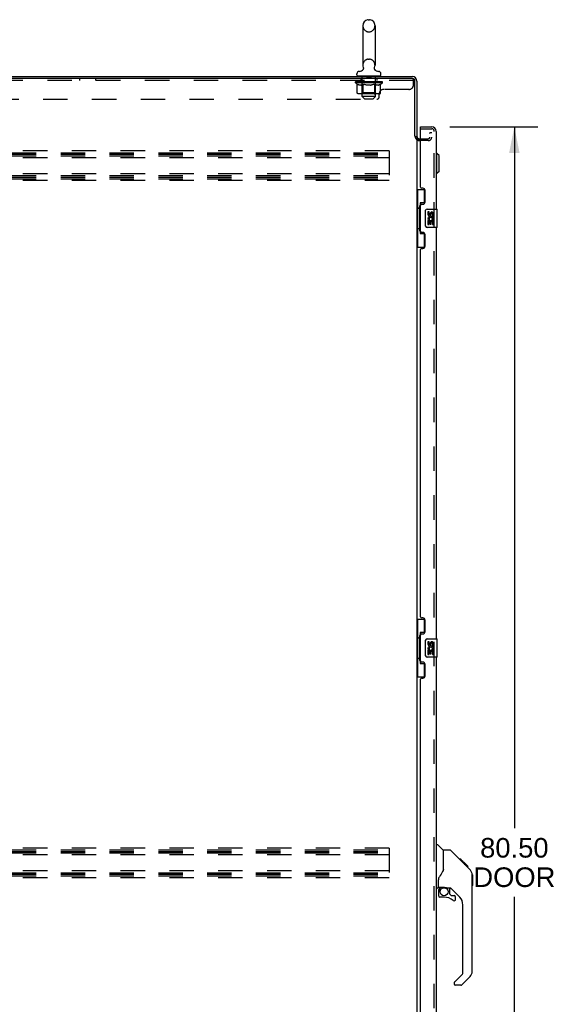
# Model space of a CAD drawing. Header units: inches. Extents: x 0 to 243, y 0 to 157.
# Tile 3 of 16: x 29 to 59, y 50 to 104. Entities that reach past the tile are written whole.
import ezdxf

# ---------------------------------------------------------------- set-up
doc = ezdxf.new("R2010")
doc.units = ezdxf.units.IN
doc.header["$LTSCALE"] = 13.357143
doc.header["$MEASUREMENT"] = 0
doc.linetypes.add('HIDDEN', pattern=[0.2, 0.1, -0.1])
doc.layers.get('0').update_dxf_attribs({"linetype": 'CONTINUOUS'})
for name, color, linetype in [('DEFAULT_2', 8, 'HIDDEN'), ('DIMENSIONS', 7, 'CONTINUOUS'), ('DOOR_ASSEMBLY', 7, 'CONTINUOUS')]:
    doc.layers.add(name, color=color, linetype=linetype)
doc.styles.get("Standard").update_dxf_attribs({"font": 'arial.ttf'})
doc.dimstyles.new('DIMSTYLE_1', dxfattribs={"dimtxt": 1.071429, "dimasz": 1.428571, "dimexe": 0.09, "dimexo": 0.07, "dimgap": 0.0375, "dimtad": 0, "dimtih": 1, "dimtoh": 1, "dimzin": 4, "dimdsep": 46, "dimtxsty": 'Standard', "dimblk": '_FILLED', "dimblk1": '_FILLED', "dimblk2": '_FILLED', "dimcen": 0.09, "dimazin": 1, "dimtfac": 1, "dimtdec": 3, "dimtofl": 0, "dimtmove": 0, "dimatfit": 3, "dimldrblk": '_FILLED', "dimfxl": 0, "dimtolj": 1, "dimtzin": 4, "dimarcsym": 0})

# ---------------------------------------------------------------- blocks, each defined once
blk = doc.blocks.new('_FILLED')
at = {"color": 0, "linetype": 'ByBlock'}
blk.add_solid([(0, 0), (-1, 0.2), (-1, -0.2)], dxfattribs=at)
blk = doc.blocks.new('*D2')
at = {"layer": 'DIMENSIONS', "color": 2, "linetype": 'Continuous'}
for p, q in [((52.866, 97.681), (57.674, 97.681)), ((56.389, 97.681), (56.389, 59.327)), ((56.389, 17.181), (56.389, 55.577)), ((52.866, 17.181), (57.674, 17.181))]:
    blk.add_line(p, q, dxfattribs=at)
at = {"layer": 'DIMENSIONS', "color": 2, "linetype": 'Continuous', "xscale": 1.4285714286, "yscale": 1.4285714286, "zscale": 1.4285714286}
for p, rotation in [((56.389, 97.681), 90), ((56.389, 17.181), 270)]:
    blk.add_blockref('_FILLED', p, dxfattribs=dict(at, rotation=rotation))
at = {"layer": 'DIMENSIONS', "color": 2, "linetype": 'Continuous', "insert": (56.389, 58.791), "char_height": 1.0714, "width": 4.48486, "attachment_point": 2, "line_spacing_factor": 0.9}
blk.add_mtext('80.50\\PDOOR', dxfattribs=at)

msp = doc.modelspace()

# ---------------------------------------------------------------- linework, layer by layer
at = {"color": 7, "linetype": 'Continuous'}
for p, q in [((48.391, 103.543), (48.468, 103.543)), ((48.095, 103.213), (48.095, 101.053)), ((48.764, 103.213), (48.764, 101.053)), ((48.072, 100.775), (48.068, 100.772)), ((47.774, 100.521), (47.774, 100.576)), ((47.834, 100.461), (47.834, 100.431)), ((49.024, 100.461), (47.834, 100.461)), ((49.024, 100.461), (49.024, 100.431)), ((49.084, 100.521), (49.084, 100.576))]:
    msp.add_line(p, q, dxfattribs=at)
at = {"color": 3, "linetype": 'Continuous'}
for p, q in [((15.106, 100.431), (50.808, 100.431)), ((50.807, 100.327), (15.169, 100.327)), ((50.95, 97.179), (50.95, 100.184)), ((51.054, 100.184), (51.054, 97.177)), ((50.964, 97.157), (50.962, 97.161)), ((51.054, 97.138), (50.98, 97.138)), ((51.054, 97.138), (51.054, 17.723)), ((51.258, 96.983), (51.095, 96.983)), ((51.197, 97.035), (51.258, 97.035))]:
    msp.add_line(p, q, dxfattribs=at)
at = {"color": 7, "linetype": 'Continuous'}
for points in [[(48.117, 100.935), (48.118, 100.931), (48.12, 100.926), (48.121, 100.921), (48.122, 100.916), (48.123, 100.911), (48.124, 100.906), (48.125, 100.901), (48.125, 100.896), (48.125, 100.891), (48.126, 100.886), (48.126, 100.881), (48.125, 100.876), (48.125, 100.871), (48.124, 100.866), (48.123, 100.861), (48.122, 100.856), (48.121, 100.851), (48.12, 100.846), (48.118, 100.841), (48.117, 100.836), (48.115, 100.831), (48.113, 100.827), (48.11, 100.822), (48.108, 100.818), (48.105, 100.813), (48.103, 100.809), (48.1, 100.805), (48.097, 100.801), (48.094, 100.797), (48.09, 100.793), (48.087, 100.789), (48.083, 100.785), (48.08, 100.782), (48.076, 100.779), (48.072, 100.775)], [(48.791, 100.772), (48.787, 100.775), (48.783, 100.779), (48.779, 100.782), (48.775, 100.785), (48.772, 100.789), (48.768, 100.793), (48.765, 100.797), (48.762, 100.801), (48.759, 100.805), (48.756, 100.809), (48.753, 100.813), (48.751, 100.818), (48.748, 100.822), (48.746, 100.827), (48.744, 100.831), (48.742, 100.836), (48.741, 100.841), (48.739, 100.846), (48.738, 100.851), (48.736, 100.856), (48.735, 100.861), (48.735, 100.866), (48.734, 100.871), (48.734, 100.876), (48.733, 100.881), (48.733, 100.886), (48.733, 100.891), (48.734, 100.896), (48.734, 100.901), (48.735, 100.906), (48.736, 100.911), (48.737, 100.916), (48.738, 100.921), (48.739, 100.926), (48.741, 100.931), (48.742, 100.935)]]:
    msp.add_lwpolyline(points, dxfattribs=at)
at = {"color": 3, "linetype": 'Continuous'}
for points in [[(50.962, 97.161), (50.961, 97.163), (50.96, 97.164), (50.959, 97.166), (50.958, 97.168), (50.957, 97.169), (50.956, 97.171), (50.955, 97.173), (50.953, 97.175), (50.952, 97.177), (50.95, 97.179)], [(50.98, 97.138), (50.978, 97.14), (50.976, 97.141), (50.974, 97.143), (50.973, 97.145), (50.971, 97.146), (50.97, 97.147), (50.969, 97.149), (50.968, 97.15), (50.967, 97.152), (50.966, 97.153), (50.965, 97.154), (50.965, 97.156), (50.964, 97.157)], [(51.07, 97.009), (51.067, 97.01), (51.065, 97.011), (51.062, 97.013), (51.06, 97.014), (51.058, 97.016), (51.057, 97.017), (51.056, 97.019), (51.055, 97.02), (51.055, 97.022), (51.054, 97.024)], [(51.095, 96.983), (51.095, 96.985), (51.094, 96.987), (51.094, 96.989), (51.093, 96.991), (51.092, 96.993), (51.091, 96.994), (51.09, 96.996), (51.088, 96.998), (51.086, 96.999), (51.084, 97.001), (51.082, 97.002), (51.08, 97.003), (51.077, 97.005), (51.075, 97.006), (51.07, 97.009)]]:
    msp.add_lwpolyline(points, dxfattribs=at)
at = {"color": 7, "linetype": 'Continuous'}
for centre, radius, start, end in [((48.429, 103.213), 0.334, 102.4284, 180), ((48.391, 103.386), 0.157, 90, 102.4284), ((48.468, 103.386), 0.157, 77.5716, 90), ((48.429, 103.213), 0.334, 0, 77.5716), ((47.914, 100.576), 0.14, 92.9727, 180), ((47.892, 101.015), 0.3, 272.9727, 320.1837), ((48.429, 101.053), 0.334, 180, 200.613), ((48.967, 101.015), 0.3, 219.8182, 267.0273), ((48.429, 101.053), 0.334, 339.387, 360), ((48.944, 100.576), 0.14, 0, 87.0273), ((47.834, 100.521), 0.06, 180, 270), ((49.024, 100.521), 0.06, 270, 360)]:
    msp.add_arc(centre, radius, start, end, dxfattribs=at)
at = {"color": 3, "linetype": 'Continuous'}
for centre, radius, start, end in [((50.807, 100.184), 0.143, 0, 90), ((50.808, 100.184), 0.246, 0, 90), ((51.197, 97.177), 0.142, 180, 270)]:
    msp.add_arc(centre, radius, start, end, dxfattribs=at)
at = {"layer": 'DEFAULT_2', "color": 8, "linetype": 'HIDDEN'}
for p, q in [((48.391, 102.883), (48.468, 102.883)), ((48.391, 101.383), (48.468, 101.383)), ((50.867, 100.223), (15.242, 100.223)), ((32.617, 100.223), (32.617, 100.327)), ((33.492, 100.223), (33.492, 100.327)), ((47.992, 100.327), (47.992, 100.223)), ((48.054, 100.461), (48.054, 100.431)), ((48.064, 99.341), (48.064, 100.431)), ((48.324, 100.451), (48.324, 100.371)), ((48.524, 100.361), (48.334, 100.361)), ((48.534, 100.451), (48.534, 100.371)), ((48.794, 99.341), (48.794, 100.431)), ((48.804, 100.461), (48.804, 100.431)), ((48.867, 100.327), (48.867, 100.223)), ((50.807, 100.327), (50.867, 100.327)), ((50.867, 99.982), (50.867, 100.327)), ((47.686, 100.092), (47.686, 100.147)), ((49.173, 100.092), (47.686, 100.092)), ((47.794, 100.017), (47.686, 100.092)), ((47.697, 100.139), (47.697, 100.147)), ((47.708, 100.135), (47.708, 100.139)), ((47.708, 100.135), (49.151, 100.135)), ((47.718, 100.135), (47.718, 100.139)), ((47.719, 100.135), (47.719, 100.139)), ((47.731, 100.139), (47.731, 100.147)), ((47.75, 100.135), (47.75, 100.139)), ((47.752, 100.135), (47.752, 100.139)), ((47.786, 100.139), (47.786, 100.147)), ((47.794, 99.537), (47.794, 100.017)), ((47.794, 100.017), (47.814, 100.003)), ((47.803, 100.135), (47.803, 100.139)), ((47.806, 100.135), (47.806, 100.139)), ((48.043, 100.139), (47.814, 100.139)), ((47.833, 99.992), (47.814, 100.003)), ((47.853, 99.982), (47.833, 99.992)), ((47.872, 99.973), (47.852, 99.982)), ((47.86, 100.139), (47.86, 100.147)), ((47.861, 100.135), (47.861, 100.139)), ((47.862, 100.135), (47.862, 100.139)), ((47.865, 100.135), (47.865, 100.139)), ((47.891, 99.967), (47.872, 99.973)), ((47.875, 100.135), (47.875, 100.139)), ((47.875, 100.135), (47.875, 100.139)), ((47.879, 100.135), (47.879, 100.139)), ((47.882, 100.135), (47.882, 100.14)), ((47.886, 100.135), (47.886, 100.139)), ((47.91, 99.962), (47.891, 99.967)), ((47.905, 100.135), (47.905, 100.139)), ((47.995, 99.962), (47.91, 99.962)), ((47.923, 100.135), (47.923, 100.139)), ((47.926, 100.135), (47.926, 100.142)), ((47.951, 100.139), (47.951, 100.147)), ((47.951, 100.135), (47.951, 100.139)), ((47.963, 100.135), (47.963, 100.139)), ((47.968, 100.135), (47.968, 100.139)), ((47.976, 100.135), (47.976, 100.139)), ((47.992, 100.135), (47.992, 100.144)), ((47.995, 99.962), (48.015, 99.967)), ((48.012, 100.135), (48.012, 100.139)), ((48.034, 99.973), (48.014, 99.967)), ((48.015, 100.135), (48.015, 100.139)), ((48.053, 99.982), (48.033, 99.973)), ((48.043, 100.135), (48.043, 100.139)), ((48.072, 99.992), (48.052, 99.982)), ((48.121, 100.139), (48.055, 100.139)), ((48.058, 100.139), (48.058, 100.147)), ((48.063, 99.54), (48.063, 100.089)), ((48.066, 100.135), (48.066, 100.139)), ((48.071, 100.135), (48.071, 100.139)), ((48.092, 100.003), (48.072, 99.992)), ((48.078, 100.135), (48.078, 100.145)), ((48.086, 100.135), (48.086, 100.139)), ((48.112, 100.017), (48.092, 100.003)), ((48.097, 100.135), (48.097, 100.139)), ((48.112, 99.537), (48.112, 100.017)), ((48.112, 100.017), (48.152, 100.003)), ((48.121, 100.135), (48.121, 100.139)), ((48.209, 100.139), (48.146, 100.139)), ((48.191, 99.992), (48.151, 100.003)), ((48.17, 100.135), (48.17, 100.139)), ((48.175, 100.139), (48.175, 100.147)), ((48.18, 100.135), (48.18, 100.139)), ((48.182, 100.135), (48.182, 100.146)), ((48.186, 100.135), (48.186, 100.139)), ((48.23, 99.982), (48.19, 99.992)), ((48.195, 100.135), (48.195, 100.139)), ((48.209, 100.135), (48.209, 100.139)), ((48.268, 99.973), (48.229, 99.982)), ((48.303, 100.139), (48.245, 100.139)), ((48.262, 100.135), (48.262, 100.139)), ((48.306, 99.967), (48.267, 99.973)), ((48.295, 100.139), (48.429, 100.147)), ((48.3, 100.139), (48.3, 100.147)), ((48.301, 100.147), (48.3, 100.147)), ((48.301, 100.139), (48.301, 100.147)), ((48.301, 100.135), (48.301, 100.139)), ((48.303, 100.135), (48.303, 100.139)), ((48.306, 100.135), (48.306, 100.139)), ((48.344, 99.962), (48.306, 99.967)), ((48.307, 100.135), (48.307, 100.139)), ((48.515, 99.962), (48.344, 99.962)), ((48.401, 100.139), (48.35, 100.139)), ((48.359, 100.135), (48.359, 100.139)), ((48.401, 100.135), (48.401, 100.139)), ((48.426, 100.139), (48.426, 100.139)), ((48.426, 100.135), (48.426, 100.139)), ((48.426, 100.135), (48.426, 100.139)), ((48.429, 100.139), (48.429, 100.147)), ((48.429, 100.147), (48.564, 100.139)), ((48.432, 100.135), (48.432, 100.139)), ((48.432, 100.139), (48.433, 100.139)), ((48.433, 100.135), (48.433, 100.139)), ((48.458, 100.135), (48.458, 100.139)), ((48.458, 100.139), (48.509, 100.139)), ((48.5, 100.135), (48.5, 100.139)), ((48.515, 99.962), (48.553, 99.967)), ((48.551, 100.135), (48.551, 100.139)), ((48.553, 100.135), (48.553, 100.139)), ((48.591, 99.973), (48.553, 99.967)), ((48.556, 100.135), (48.556, 100.139)), ((48.556, 100.139), (48.613, 100.139)), ((48.558, 100.139), (48.558, 100.147)), ((48.558, 100.147), (48.559, 100.147)), ((48.558, 100.135), (48.558, 100.139)), ((48.559, 100.139), (48.559, 100.147)), ((48.63, 99.982), (48.591, 99.973)), ((48.597, 100.135), (48.597, 100.139)), ((48.668, 99.992), (48.629, 99.982)), ((48.65, 100.135), (48.65, 100.139)), ((48.65, 100.139), (48.713, 100.139)), ((48.664, 100.135), (48.664, 100.139)), ((48.708, 100.003), (48.668, 99.992)), ((48.673, 100.135), (48.673, 100.139)), ((48.677, 100.135), (48.677, 100.146)), ((48.679, 100.135), (48.679, 100.139)), ((48.684, 100.139), (48.684, 100.147)), ((48.689, 100.135), (48.689, 100.139)), ((48.747, 100.017), (48.707, 100.003)), ((48.738, 100.135), (48.738, 100.139)), ((48.738, 100.139), (48.804, 100.139)), ((48.747, 99.537), (48.747, 100.017)), ((48.747, 100.017), (48.767, 100.003)), ((48.762, 100.135), (48.762, 100.139)), ((48.787, 99.992), (48.767, 100.003)), ((48.773, 100.135), (48.773, 100.139)), ((48.781, 100.135), (48.781, 100.145)), ((48.787, 100.135), (48.787, 100.139)), ((48.806, 99.982), (48.787, 99.992)), ((48.793, 100.135), (48.793, 100.139)), ((48.795, 99.54), (48.795, 100.089)), ((48.801, 100.139), (48.801, 100.147)), ((48.825, 99.973), (48.806, 99.982)), ((48.816, 100.135), (48.816, 100.139)), ((48.816, 100.139), (49.173, 100.139)), ((48.844, 99.967), (48.825, 99.973)), ((48.844, 100.135), (48.844, 100.139)), ((48.863, 99.962), (48.844, 99.967)), ((48.847, 100.135), (48.847, 100.139)), ((48.949, 99.962), (48.863, 99.962)), ((48.867, 100.135), (48.867, 100.144)), ((48.883, 100.135), (48.883, 100.139)), ((48.891, 100.135), (48.891, 100.139)), ((48.896, 100.135), (48.896, 100.139)), ((48.907, 100.139), (48.907, 100.147)), ((48.907, 100.135), (48.907, 100.139)), ((48.933, 100.135), (48.933, 100.142)), ((48.936, 100.135), (48.936, 100.139)), ((48.949, 99.962), (48.968, 99.967)), ((48.954, 100.135), (48.954, 100.139)), ((48.987, 99.973), (48.968, 99.967)), ((48.973, 100.135), (48.973, 100.139)), ((48.977, 100.135), (48.977, 100.14)), ((48.98, 100.135), (48.98, 100.139)), ((48.984, 100.135), (48.984, 100.139)), ((48.984, 100.135), (48.984, 100.139)), ((49.006, 99.982), (48.987, 99.973)), ((48.994, 100.135), (48.994, 100.139)), ((48.997, 100.135), (48.997, 100.139)), ((48.998, 100.135), (48.998, 100.139)), ((48.999, 100.139), (48.999, 100.147)), ((49.026, 99.992), (49.006, 99.982)), ((49.045, 100.003), (49.025, 99.992)), ((49.031, 100.143), (49.172, 100.144)), ((49.031, 100.139), (49.031, 100.143)), ((49.065, 100.017), (49.045, 100.003)), ((49.053, 100.135), (49.053, 100.139)), ((49.056, 100.135), (49.056, 100.139)), ((49.065, 100.017), (49.173, 100.092)), ((49.065, 99.537), (49.065, 100.017)), ((49.073, 100.139), (49.073, 100.147)), ((49.106, 100.135), (49.106, 100.139)), ((49.109, 100.135), (49.109, 100.139)), ((49.128, 100.139), (49.128, 100.147)), ((49.139, 100.135), (49.139, 100.139)), ((49.141, 100.135), (49.141, 100.139)), ((49.151, 100.135), (49.151, 100.139)), ((49.162, 100.139), (49.162, 100.147)), ((49.172, 100.139), (49.172, 100.144)), ((49.173, 100.092), (49.173, 100.139)), ((50.617, 99.732), (49.242, 99.732)), ((17.242, 99.202), (48.867, 99.202)), ((49.015, 99.494), (47.844, 99.494)), ((48.063, 99.54), (48.017, 99.494)), ((48.795, 99.54), (48.063, 99.54)), ((48.194, 99.211), (48.064, 99.341)), ((48.794, 99.341), (48.064, 99.341)), ((48.125, 99.499), (48.122, 99.502)), ((48.131, 99.495), (48.128, 99.496)), ((48.134, 99.494), (48.131, 99.495)), ((48.137, 99.494), (48.134, 99.494)), ((48.194, 99.211), (48.664, 99.211)), ((48.664, 99.211), (48.794, 99.341)), ((48.795, 99.54), (48.842, 99.494)), ((48.992, 99.327), (48.992, 99.482)), ((51.681, 96.931), (51.197, 96.931)), ((51.258, 97.035), (51.681, 97.035)), ((51.763, 97.327), (51.763, 97.347)), ((51.867, 97.347), (51.763, 97.347)), ((49.533, 96.368), (15.533, 96.368)), ((15.533, 96.264), (49.533, 96.264)), ((15.533, 96.181), (49.533, 96.181)), ((15.533, 96.097), (49.533, 96.097)), ((49.533, 95.993), (15.533, 95.993)), ((49.533, 96.368), (49.533, 94.743)), ((49.533, 95.118), (15.533, 95.118)), ((15.533, 95.014), (49.533, 95.014)), ((15.533, 94.931), (49.533, 94.931)), ((15.533, 94.847), (49.533, 94.847)), ((49.533, 94.743), (15.533, 94.743)), ((49.533, 58.243), (15.533, 58.243)), ((49.533, 58.243), (49.533, 56.618)), ((15.533, 58.139), (49.533, 58.139)), ((15.533, 58.056), (49.533, 58.056)), ((15.533, 57.972), (49.533, 57.972)), ((49.533, 57.868), (15.533, 57.868)), ((49.533, 56.993), (15.533, 56.993)), ((15.533, 56.889), (49.533, 56.889)), ((15.533, 56.806), (49.533, 56.806)), ((15.533, 56.722), (49.533, 56.722)), ((49.533, 56.618), (15.533, 56.618))]:
    msp.add_line(p, q, dxfattribs=at)
for points in [[(47.844, 99.494), (47.838, 99.494), (47.832, 99.495), (47.826, 99.496), (47.82, 99.499), (47.815, 99.502), (47.81, 99.505), (47.805, 99.509), (47.801, 99.514), (47.798, 99.519), (47.796, 99.525), (47.794, 99.531), (47.794, 99.537)], [(48.113, 99.525), (48.112, 99.531), (48.112, 99.537)], [(48.114, 99.519), (48.113, 99.525), (48.112, 99.531), (48.112, 99.537)], [(48.128, 99.496), (48.125, 99.499), (48.122, 99.502), (48.12, 99.505), (48.117, 99.509), (48.115, 99.514), (48.114, 99.519)], [(48.12, 99.505), (48.117, 99.509), (48.115, 99.514)], [(48.722, 99.494), (48.725, 99.494), (48.728, 99.495), (48.731, 99.496), (48.734, 99.499), (48.737, 99.502), (48.739, 99.505), (48.741, 99.509), (48.743, 99.514), (48.745, 99.519), (48.746, 99.525), (48.747, 99.531), (48.747, 99.537)], [(49.015, 99.494), (49.021, 99.494), (49.027, 99.495), (49.033, 99.496), (49.039, 99.499), (49.044, 99.502), (49.049, 99.505), (49.053, 99.509), (49.057, 99.514), (49.061, 99.519), (49.063, 99.525), (49.065, 99.531), (49.065, 99.537)]]:
    msp.add_lwpolyline(points, dxfattribs=at)
for centre, radius, start, end in [((48.429, 103.213), 0.334, 180, 257.5716), ((48.391, 103.04), 0.157, 257.5716, 270), ((48.468, 103.04), 0.157, 270, 282.4284), ((48.429, 103.213), 0.334, 282.4284, 360), ((48.429, 101.053), 0.334, 102.4284, 180), ((48.391, 101.226), 0.157, 90, 102.4284), ((48.468, 101.226), 0.157, 77.5716, 90), ((48.429, 101.053), 0.334, 0, 77.5716), ((48.034, 100.431), 0.03, 0, 90), ((48.314, 100.451), 0.01, 0, 90), ((48.334, 100.371), 0.01, 180, 270), ((48.524, 100.371), 0.01, 270, 360), ((48.544, 100.451), 0.01, 90, 180), ((48.824, 100.431), 0.03, 90, 180), ((48.017, 100.089), 0.0466, 0, 90), ((48.842, 100.089), 0.0466, 90, 180), ((49.242, 99.482), 0.25, 90, 180), ((50.617, 99.982), 0.25, 270, 360), ((48.867, 99.327), 0.125, 270, 360), ((51.197, 97.177), 0.246, 180, 270), ((51.681, 97.117), 0.186, 270, 360), ((51.681, 97.117), 0.0823, 270, 360)]:
    msp.add_arc(centre, radius, start, end, dxfattribs=at)
for centre, major_axis, ratio, start_param, end_param in [((48.429, 100.147), (0.743, 0.008), 0.059247, 2.966439, 3.140971), ((47.663, 100.133), (0.232, 0), 0.060167, 0.426548, 1.470503), ((48.429, 100.147), (0.744, 0), 0.060167, 3.141593, 3.316126), ((47.663, 100.125), (0.232, 0.002), 0.059247, 1.374323, 1.469882), ((48.429, 100.147), (0.743, 0.015), 0.056515, 2.79136, 2.965893), ((47.634, 100.133), (0.232, 0.002), 0.059247, 0.251393, 1.295349), ((47.714, 100.133), (0.232, -0.002), 0.059247, 0.601702, 1.645657), ((48.429, 100.147), (0.743, -0.008), 0.059247, -2.966439, -2.791906), ((47.714, 100.125), (0.232, 0), 0.060167, 1.549477, 1.645036), ((47.634, 100.125), (0.232, 0.005), 0.056515, 1.199244, 1.294804), ((47.718, 100.128), (0.192, 0.002), 0.059247, 1.051627, 1.625044), ((47.695, 100.128), (0.192, 0.004), 0.056515, 0.876548, 1.449966), ((47.763, 100.128), (0.192, 0), 0.060167, 1.226781, 1.800198), ((48.429, 100.147), (0.743, 0.022), 0.052059, 2.616423, 2.790956), ((47.63, 100.133), (0.232, 0.005), 0.056515, 0.076315, 1.120271), ((47.788, 100.133), (0.232, -0.005), 0.056515, 0.77678, 1.820736), ((48.429, 100.147), (0.743, -0.015), 0.056515, -2.79136, -2.616827), ((47.788, 100.125), (0.232, -0.002), 0.059247, 1.724631, 1.82019), ((47.63, 100.125), (0.232, 0.007), 0.052059, 1.024308, 1.119867), ((47.694, 100.128), (0.192, 0.006), 0.052059, 0.701611, 1.275029), ((47.828, 100.128), (0.192, -0.002), 0.059247, 1.401935, 1.975352), ((48.429, 100.147), (0.743, 0.029), 0.046022, 2.441677, 2.61621), ((47.881, 100.133), (0.232, -0.007), 0.052059, 0.951717, 1.995673), ((47.65, 100.133), (0.232, 0.007), 0.052059, -0.098622, 0.945334), ((48.429, 100.147), (0.743, -0.022), 0.052059, -2.616423, -2.441891), ((47.881, 100.125), (0.232, -0.005), 0.056515, 1.899709, 1.995269), ((47.65, 100.125), (0.232, 0.009), 0.046022, 0.849561, 0.945121), ((47.716, 100.128), (0.192, 0.007), 0.046022, 0.526865, 1.100283), ((47.911, 100.128), (0.192, -0.004), 0.056515, 1.577013, 2.150431), ((48.429, 100.147), (0.743, 0.034), 0.038593, 2.267147, 2.44168), ((47.99, 100.133), (0.232, -0.009), 0.046022, 1.126463, 2.170419), ((47.694, 100.133), (0.232, 0.009), 0.046022, -0.273368, 0.770588), ((48.429, 100.147), (0.743, -0.029), 0.046022, -2.441677, -2.267144), ((47.99, 100.125), (0.232, -0.007), 0.052059, 2.074646, 2.170205), ((47.694, 100.125), (0.232, 0.011), 0.038593, 0.675031, 0.77059), ((47.759, 100.128), (0.192, 0.009), 0.038593, 0.352335, 0.925752), ((48.01, 100.128), (0.192, -0.006), 0.052059, 1.75195, 2.325367), ((48.429, 100.147), (0.743, 0.039), 0.030002, 2.09283, 2.267363), ((48.113, 100.133), (0.232, -0.011), 0.038593, 1.300994, 2.344949), ((47.76, 100.133), (0.232, 0.011), 0.038593, -0.447899, 0.596057), ((48.429, 100.147), (0.743, -0.034), 0.038593, -2.267147, -2.092614), ((48.113, 100.125), (0.232, -0.009), 0.046022, 2.249392, 2.344952), ((47.76, 100.125), (0.232, 0.012), 0.030002, 0.500714, 0.596274), ((47.823, 100.128), (0.192, 0.01), 0.030002, 0.178018, 0.751436), ((48.122, 100.128), (0.192, -0.007), 0.046022, 1.926696, 2.500114), ((47.846, 100.133), (0.232, 0.012), 0.030002, -0.622215, 0.421741), ((48.429, 100.147), (0.743, 0.042), 0.020513, 1.918702, 2.093235), ((48.246, 100.133), (0.232, -0.012), 0.030002, 1.47531, 2.519266), ((48.429, 100.147), (0.743, -0.039), 0.030002, -2.09283, -1.918297), ((48.246, 100.125), (0.232, -0.011), 0.038593, 2.423923, 2.519482), ((47.846, 100.125), (0.232, 0.013), 0.020513, 0.326586, 0.422146), ((47.905, 100.128), (0.192, 0.011), 0.020513, 0.00389, 0.577307), ((48.243, 100.128), (0.192, -0.009), 0.038593, 2.101227, 2.674644), ((47.95, 100.133), (0.232, 0.013), 0.020513, -0.796343, 0.247613), ((48.429, 100.147), (0.743, 0.044), 0.010411, 1.744712, 1.919245), ((48.384, 100.133), (0.232, -0.013), 0.020513, 1.649438, 2.693394), ((48.429, 100.147), (0.743, -0.042), 0.020513, -1.918702, -1.744169), ((48.384, 100.125), (0.232, -0.012), 0.030002, 2.598239, 2.693799), ((47.95, 100.125), (0.232, 0.014), 0.010411, 0.152596, 0.248156), ((48.003, 100.128), (0.192, 0.011), 0.010411, 6.113086, 6.686503), ((48.37, 100.128), (0.192, -0.01), 0.030002, 2.275543, 2.848961), ((48.069, 100.133), (0.232, 0.014), 0.010411, -0.970333, -0.000837), ((48.523, 100.133), (0.232, -0.014), 0.010411, 1.823428, 2.867384), ((48.429, 100.147), (0.743, -0.044), 0.010411, -1.744712, -1.570179), ((48.523, 100.125), (0.232, -0.013), 0.020513, 2.772368, 2.867927), ((48.498, 100.128), (0.192, -0.011), 0.020513, 2.449671, 3.023089), ((48.335, 100.133), (0.232, 0.014), 0.010411, 0.274209, 1.318165), ((48.234, 100.128), (0.192, 0.011), 0.010411, -0.000452, 0.517932), ((48.199, 100.125), (0.232, 0.014), 0.010411, 0.099676, 0.195236), ((48.429, 100.147), (0.743, 0.044), 0.010411, -1.571413, -1.39688), ((48.66, 100.125), (0.232, -0.014), 0.010411, 2.946357, 3.041917), ((48.625, 100.128), (0.192, -0.011), 0.010411, 2.623661, 3.142044), ((48.475, 100.133), (0.232, 0.013), 0.020513, 0.448199, 1.492154), ((48.361, 100.128), (0.192, 0.011), 0.020513, 0.118504, 0.691921), ((48.335, 100.125), (0.232, 0.013), 0.020513, 0.273666, 0.369225), ((48.79, 100.133), (0.232, -0.014), 0.010411, -3.140756, -2.17126), ((48.429, 100.147), (0.743, 0.042), 0.020513, -1.397424, -1.222891), ((48.429, 100.147), (0.743, -0.044), 0.010411, 1.222347, 1.39688), ((48.613, 100.133), (0.232, 0.012), 0.030002, 0.622327, 1.666283), ((48.489, 100.128), (0.192, 0.01), 0.030002, 0.292632, 0.86605), ((48.856, 100.128), (0.192, -0.011), 0.010411, 2.738275, 3.311692), ((48.908, 100.133), (0.232, -0.013), 0.020513, 2.89398, 3.937936), ((48.475, 100.125), (0.232, 0.012), 0.030002, 0.447794, 0.543354), ((48.908, 100.125), (0.232, -0.014), 0.010411, 2.893437, 2.988996), ((48.746, 100.133), (0.232, 0.011), 0.038593, 0.796643, 1.840599), ((48.429, 100.147), (0.743, 0.039), 0.030002, -1.223295, -1.048762), ((48.429, 100.147), (0.743, -0.042), 0.020513, 1.048358, 1.222891), ((48.616, 100.128), (0.192, 0.009), 0.038593, 0.466948, 1.040366), ((48.954, 100.128), (0.192, -0.011), 0.020513, 2.564285, 3.137703), ((49.013, 100.133), (0.232, -0.012), 0.030002, 2.719852, 3.763807), ((48.868, 100.133), (0.232, 0.009), 0.046022, 0.971174, 2.01513), ((48.613, 100.125), (0.232, 0.011), 0.038593, 0.62211, 0.71767), ((49.013, 100.125), (0.232, -0.013), 0.020513, 2.719447, 2.815007), ((48.429, 100.147), (0.743, 0.034), 0.038593, -1.048979, -0.874446), ((48.429, 100.147), (0.743, -0.039), 0.030002, 0.874229, 1.048762), ((48.737, 100.128), (0.192, 0.007), 0.046022, 0.641479, 1.214897), ((48.978, 100.133), (0.232, 0.007), 0.052059, 1.14592, 2.189876), ((49.036, 100.128), (0.192, -0.01), 0.030002, 2.390157, 2.963574), ((49.099, 100.133), (0.232, -0.011), 0.038593, 2.545535, 3.589491), ((48.849, 100.128), (0.192, 0.006), 0.052059, 0.816225, 1.389643), ((48.746, 100.125), (0.232, 0.009), 0.046022, 0.796641, 0.892201), ((49.099, 100.125), (0.232, -0.012), 0.030002, 2.545319, 2.640878), ((49.071, 100.133), (0.232, 0.005), 0.056515, 1.320857, 2.364813), ((48.429, 100.147), (0.743, 0.029), 0.046022, -0.874448, -0.699915), ((48.429, 100.147), (0.743, -0.034), 0.038593, 0.699913, 0.874446), ((49.1, 100.128), (0.192, -0.009), 0.038593, 2.21584, 2.789258), ((49.165, 100.133), (0.232, -0.009), 0.046022, 2.371005, 3.41496), ((48.948, 100.128), (0.192, 0.004), 0.056515, 0.991162, 1.564579), ((49.144, 100.133), (0.232, 0.002), 0.059247, 1.495935, 2.539891), ((49.209, 100.133), (0.232, -0.007), 0.052059, 2.196258, 3.240214), ((49.143, 100.128), (0.192, -0.007), 0.046022, 2.04131, 2.614727), ((48.868, 100.125), (0.232, 0.007), 0.052059, 0.971387, 1.066947), ((49.165, 100.125), (0.232, -0.011), 0.038593, 2.371002, 2.466562), ((49.196, 100.133), (0.232, 0), 0.060167, 2.360678, 2.715045), ((49.229, 100.133), (0.232, -0.005), 0.056515, 2.021322, 3.065278), ((49.031, 100.128), (0.192, 0.002), 0.059247, 1.16624, 1.739658), ((48.429, 100.147), (0.743, 0.022), 0.052059, -0.699702, -0.525169), ((48.429, 100.147), (0.743, -0.029), 0.046022, 0.525382, 0.699915), ((49.225, 100.133), (0.232, -0.002), 0.059247, 1.846243, 2.890199), ((49.164, 100.128), (0.192, -0.006), 0.052059, 1.866564, 2.439981), ((49.096, 100.128), (0.192, 0), 0.060167, 1.341394, 1.914812), ((49.164, 100.128), (0.192, -0.004), 0.056515, 1.691627, 2.265045), ((49.14, 100.128), (0.192, -0.002), 0.059247, 1.516549, 2.089966), ((48.978, 100.125), (0.232, 0.005), 0.056515, 1.146324, 1.241883), ((49.209, 100.125), (0.232, -0.009), 0.046022, 2.196472, 2.292031), ((48.429, 100.147), (0.743, 0.015), 0.056515, -0.524765, -0.350233), ((48.429, 100.147), (0.743, -0.022), 0.052059, 0.350636, 0.525169), ((49.196, 100.125), (0.232, -0.002), 0.059247, 1.76727, 1.979233), ((49.071, 100.125), (0.232, 0.002), 0.059247, 1.321402, 1.416962), ((49.229, 100.125), (0.232, -0.007), 0.052059, 2.021726, 2.117285), ((48.429, 100.147), (0.743, 0.008), 0.059247, -0.349687, -0.175154), ((48.429, 100.147), (0.743, -0.015), 0.056515, 0.1757, 0.350233), ((49.144, 100.125), (0.232, 0), 0.060167, 1.496556, 1.592116), ((49.225, 100.125), (0.232, -0.005), 0.056515, 1.846789, 1.942348), ((48.429, 100.147), (0.743, -0.008), 0.059247, 6.276097, 6.458339), ((48.429, 100.147), (0.744, 0), 0.060167, -0.174533, -0.057527)]:
    msp.add_ellipse(centre, major_axis=major_axis, ratio=ratio, start_param=start_param, end_param=end_param, dxfattribs=at)
at = {"layer": 'DOOR_ASSEMBLY', "color": 7, "linetype": 'Continuous'}
for p, q in [((51.258, 97.577), (51.258, 97.681)), ((51.278, 97.577), (51.258, 97.577)), ((52.152, 96.231), (52.112, 96.231)), ((52.152, 95.129), (52.152, 96.231)), ((52.27, 96.113), (52.152, 96.231)), ((52.27, 95.247), (52.27, 96.113)), ((52.152, 95.129), (52.112, 95.129)), ((52.27, 95.247), (52.152, 95.129)), ((51.054, 94.256), (51.495, 94.256)), ((51.093, 94.256), (51.093, 93.231)), ((51.458, 94.256), (51.458, 93.476)), ((51.072, 93.231), (51.072, 92.131)), ((51.072, 93.231), (51.194, 93.231)), ((51.194, 93.261), (51.194, 93.282)), ((51.194, 92.131), (51.194, 93.231)), ((51.231, 93.521), (51.231, 91.841)), ((51.458, 93.521), (51.231, 93.521)), ((51.617, 93.181), (52.157, 93.181)), ((52.172, 92.196), (52.172, 93.166)), ((51.517, 92.281), (51.517, 93.081)), ((51.655, 93.027), (51.655, 92.89)), ((51.718, 93.027), (51.655, 93.027)), ((51.718, 92.89), (51.718, 93.027)), ((51.783, 92.953), (51.783, 92.884)), ((51.844, 92.89), (51.844, 92.932)), ((51.907, 92.932), (51.907, 92.796)), ((51.907, 92.796), (51.969, 92.796)), ((51.969, 92.796), (51.969, 92.932)), ((51.072, 92.131), (51.194, 92.131)), ((51.093, 92.131), (51.093, 91.106)), ((51.194, 92.08), (51.194, 92.101)), ((52.157, 92.181), (51.617, 92.181)), ((51.655, 92.565), (51.655, 92.335)), ((51.673, 92.565), (51.655, 92.565)), ((51.655, 92.335), (51.718, 92.335)), ((51.708, 92.565), (51.735, 92.585)), ((51.708, 92.565), (51.969, 92.565)), ((51.718, 92.335), (51.718, 92.502)), ((51.718, 92.502), (51.783, 92.502)), ((51.783, 92.502), (51.783, 92.366)), ((51.783, 92.366), (51.844, 92.366)), ((51.844, 92.366), (51.844, 92.502)), ((51.844, 92.502), (51.907, 92.502)), ((51.899, 92.601), (51.956, 92.576)), ((51.907, 92.502), (51.907, 92.335)), ((51.907, 92.335), (51.969, 92.335)), ((51.969, 92.335), (51.969, 92.565)), ((51.231, 91.841), (51.458, 91.841)), ((51.458, 91.886), (51.458, 91.106)), ((51.054, 91.106), (51.495, 91.106)), ((51.054, 70.756), (51.495, 70.756)), ((51.093, 70.756), (51.093, 69.731)), ((51.458, 70.756), (51.458, 69.976)), ((51.458, 70.021), (51.231, 70.021)), ((51.231, 70.021), (51.231, 68.341)), ((51.072, 69.731), (51.194, 69.731)), ((51.072, 69.731), (51.072, 68.631)), ((51.194, 69.761), (51.194, 69.782)), ((51.194, 68.631), (51.194, 69.731)), ((51.517, 68.781), (51.517, 69.581)), ((51.617, 69.681), (52.157, 69.681)), ((51.718, 69.527), (51.655, 69.527)), ((51.655, 69.527), (51.655, 69.39)), ((51.718, 69.39), (51.718, 69.527)), ((52.172, 68.696), (52.172, 69.666)), ((51.673, 69.065), (51.655, 69.065)), ((51.655, 69.065), (51.655, 68.835)), ((51.708, 69.065), (51.735, 69.085)), ((51.708, 69.065), (51.969, 69.065)), ((51.718, 69.002), (51.783, 69.002)), ((51.718, 68.835), (51.718, 69.002)), ((51.783, 69.453), (51.783, 69.384)), ((51.783, 69.002), (51.783, 68.866)), ((51.844, 69.39), (51.844, 69.432)), ((51.844, 69.002), (51.907, 69.002)), ((51.844, 68.866), (51.844, 69.002)), ((51.899, 69.101), (51.956, 69.076)), ((51.907, 69.432), (51.907, 69.296)), ((51.907, 69.296), (51.969, 69.296)), ((51.907, 69.002), (51.907, 68.835)), ((51.969, 69.296), (51.969, 69.432)), ((51.969, 68.835), (51.969, 69.065)), ((51.072, 68.631), (51.194, 68.631)), ((51.093, 68.631), (51.093, 67.606)), ((51.194, 68.58), (51.194, 68.601)), ((51.458, 68.386), (51.458, 67.606)), ((52.157, 68.681), (51.617, 68.681)), ((51.655, 68.835), (51.718, 68.835)), ((51.783, 68.866), (51.844, 68.866)), ((51.907, 68.835), (51.969, 68.835)), ((51.231, 68.341), (51.458, 68.341)), ((51.054, 67.606), (51.495, 67.606)), ((52.112, 58.435), (52.175, 58.435)), ((52.5, 58.126), (52.203, 58.423)), ((52.867, 58.12), (52.506, 58.12)), ((52.506, 57.015), (52.506, 58.12)), ((53.688, 57.332), (52.923, 58.097)), ((53.444, 57.642), (53.377, 57.642)), ((53.451, 57.635), (53.385, 57.635)), ((53.461, 57.625), (53.394, 57.625)), ((53.468, 57.619), (53.401, 57.619)), ((53.444, 57.642), (53.771, 57.315)), ((52.506, 57.078), (52.485, 57.021)), ((53.476, 57.611), (53.409, 57.611)), ((53.495, 57.591), (53.429, 57.591)), ((53.518, 57.568), (53.451, 57.568)), ((53.541, 57.545), (53.474, 57.545)), ((53.565, 57.521), (53.498, 57.521)), ((53.589, 57.498), (53.522, 57.498)), ((53.612, 57.474), (53.546, 57.474)), ((53.635, 57.452), (53.568, 57.452)), ((53.655, 57.432), (53.588, 57.432)), ((53.672, 57.414), (53.605, 57.414)), ((53.685, 57.401), (53.618, 57.401)), ((53.689, 57.397), (53.623, 57.397)), ((53.691, 57.395), (53.625, 57.395)), ((53.692, 57.394), (53.625, 57.394)), ((53.693, 57.394), (53.626, 57.394)), ((53.661, 57.358), (53.627, 57.393)), ((53.695, 57.391), (53.628, 57.391)), ((53.7, 57.387), (53.633, 57.387)), ((53.706, 57.381), (53.639, 57.381)), ((53.719, 57.367), (53.652, 57.367)), ((53.687, 57.331), (53.661, 57.358)), ((53.734, 57.352), (53.667, 57.352)), ((53.742, 57.345), (53.675, 57.345)), ((53.749, 57.338), (53.682, 57.338)), ((53.688, 57.331), (53.966, 57.053)), ((53.761, 57.326), (53.694, 57.326)), ((53.766, 57.32), (53.699, 57.32)), ((53.769, 57.317), (53.703, 57.317)), ((53.771, 57.316), (53.704, 57.316)), ((53.771, 57.315), (53.704, 57.315)), ((53.771, 57.315), (53.705, 57.315)), ((53.856, 57.231), (53.771, 57.315)), ((53.789, 57.231), (53.856, 57.231)), ((53.857, 57.229), (53.79, 57.229)), ((53.86, 57.227), (53.793, 57.227)), ((53.857, 57.229), (53.86, 57.227)), ((54.08, 56.798), (54.08, 56.804)), ((54.081, 51.492), (54.081, 56.776)), ((54.093, 56.78), (54.093, 56.193)), ((52.191, 56.053), (52.112, 56.053)), ((52.231, 56.092), (52.231, 56.499)), ((52.25, 56.094), (52.545, 56.094)), ((52.288, 56.014), (52.368, 56.094)), ((52.294, 56.009), (52.291, 56.012)), ((52.298, 56.005), (52.294, 56.009)), ((52.302, 56), (52.298, 56.005)), ((52.818, 56.053), (52.731, 56.053)), ((52.86, 55.721), (52.86, 56.048)), ((53.396, 55.557), (52.895, 56.058)), ((52.231, 55.875), (52.231, 55.638)), ((52.545, 55.559), (52.309, 55.559)), ((52.864, 55.713), (52.936, 55.641)), ((52.944, 55.638), (53.097, 55.638)), ((53.175, 55.44), (53.175, 55.559)), ((53.569, 51.406), (53.569, 55.139)), ((53.11, 50.915), (53.546, 51.35)), ((53.966, 51.213), (53.513, 50.761)), ((53.097, 50.881), (53.097, 50.817)), ((53.458, 50.738), (53.175, 50.738))]:
    msp.add_line(p, q, dxfattribs=at)
at = {"layer": 'DOOR_ASSEMBLY', "color": 3, "linetype": 'Continuous'}
for p, q in [((51.258, 97.681), (51.866, 97.681)), ((51.258, 94.388), (51.258, 97.557)), ((52.112, 97.434), (52.112, 93.181)), ((51.378, 94.328), (51.318, 94.328)), ((51.508, 93.578), (51.508, 94.198)), ((51.258, 91.973), (51.258, 93.388)), ((51.318, 93.448), (51.378, 93.448)), ((52.112, 92.181), (52.112, 69.681)), ((51.378, 91.913), (51.318, 91.913)), ((51.508, 91.163), (51.508, 91.783)), ((51.318, 91.033), (51.378, 91.033)), ((51.258, 70.888), (51.258, 90.973)), ((51.378, 70.828), (51.318, 70.828)), ((51.508, 70.078), (51.508, 70.698)), ((51.258, 68.473), (51.258, 69.888)), ((51.318, 69.948), (51.378, 69.948)), ((51.378, 68.413), (51.318, 68.413)), ((52.112, 68.681), (52.112, 46.181)), ((51.508, 67.663), (51.508, 68.283)), ((51.258, 47.388), (51.258, 67.473)), ((51.318, 67.533), (51.378, 67.533))]:
    msp.add_line(p, q, dxfattribs=at)
at = {"layer": 'DOOR_ASSEMBLY', "color": 8, "linetype": 'HIDDEN'}
for p, q in [((51.278, 97.577), (51.866, 97.577)), ((52.008, 17.427), (52.008, 97.434))]:
    msp.add_line(p, q, dxfattribs=at)
at = {"layer": 'DOOR_ASSEMBLY', "color": 7, "linetype": 'Continuous'}
for points in [[(51.231, 93.497), (51.232, 93.494), (51.232, 93.49), (51.233, 93.486), (51.234, 93.482), (51.236, 93.477), (51.238, 93.472), (51.24, 93.466), (51.243, 93.46), (51.247, 93.454), (51.251, 93.447), (51.255, 93.44), (51.26, 93.432), (51.265, 93.423), (51.267, 93.42)], [(51.517, 93.081), (51.518, 93.087), (51.518, 93.093), (51.519, 93.099), (51.521, 93.105), (51.522, 93.111), (51.524, 93.117)], [(51.524, 92.245), (51.522, 92.25), (51.521, 92.256), (51.519, 92.262), (51.518, 92.268), (51.518, 92.274), (51.517, 92.281)], [(51.267, 91.942), (51.265, 91.938), (51.26, 91.93), (51.255, 91.922), (51.251, 91.915), (51.247, 91.908), (51.243, 91.901), (51.24, 91.895), (51.238, 91.89), (51.236, 91.885), (51.234, 91.88), (51.233, 91.876), (51.232, 91.872), (51.232, 91.868), (51.231, 91.865)], [(51.231, 69.997), (51.232, 69.994), (51.232, 69.99), (51.233, 69.986), (51.234, 69.982), (51.236, 69.977), (51.238, 69.972), (51.24, 69.966), (51.243, 69.96), (51.247, 69.954), (51.251, 69.947), (51.255, 69.94), (51.26, 69.932), (51.265, 69.923), (51.267, 69.92)], [(51.517, 69.581), (51.518, 69.587), (51.518, 69.593), (51.519, 69.599), (51.521, 69.605), (51.522, 69.611), (51.524, 69.617)], [(51.267, 68.442), (51.265, 68.438), (51.26, 68.43), (51.255, 68.422), (51.251, 68.415), (51.247, 68.408), (51.243, 68.401), (51.24, 68.395), (51.238, 68.39), (51.236, 68.385), (51.234, 68.38), (51.233, 68.376), (51.232, 68.372), (51.232, 68.368), (51.231, 68.365)], [(51.524, 68.745), (51.522, 68.75), (51.521, 68.756), (51.519, 68.762), (51.518, 68.768), (51.518, 68.774), (51.517, 68.781)], [(52.923, 58.097), (52.915, 58.103), (52.907, 58.109), (52.897, 58.114), (52.888, 58.117), (52.878, 58.119), (52.867, 58.12)], [(53.627, 57.393), (53.605, 57.415), (53.583, 57.437), (53.561, 57.459)], [(52.284, 56.67), (52.273, 56.654), (52.258, 56.625), (52.245, 56.593), (52.236, 56.559), (52.232, 56.524), (52.231, 56.499)], [(52.485, 57.021), (52.455, 56.952), (52.418, 56.881), (52.376, 56.808), (52.328, 56.734), (52.284, 56.67)], [(54.081, 56.776), (54.08, 56.804), (54.075, 56.845), (54.065, 56.886), (54.051, 56.926), (54.033, 56.963), (54.011, 56.999), (53.986, 57.032), (53.966, 57.053)], [(52.302, 56), (52.293, 55.99), (52.284, 55.979), (52.277, 55.968), (52.27, 55.956), (52.264, 55.943), (52.259, 55.93), (52.255, 55.917), (52.253, 55.903), (52.251, 55.889), (52.251, 55.875)], [(52.291, 56.012), (52.29, 56.013), (52.289, 56.014), (52.288, 56.014), (52.288, 56.014)], [(52.545, 56.094), (52.552, 56.094), (52.572, 56.093), (52.593, 56.091), (52.614, 56.087), (52.634, 56.082), (52.652, 56.077), (52.668, 56.071), (52.682, 56.066), (52.694, 56.062), (52.704, 56.058), (52.713, 56.056), (52.721, 56.054)], [(52.721, 56.054), (52.729, 56.053), (52.73, 56.053)]]:
    msp.add_lwpolyline(points, dxfattribs=at)
msp.add_circle((52.545, 55.854), 0.217, dxfattribs=at)
at = {"layer": 'DOOR_ASSEMBLY', "color": 3, "linetype": 'Continuous'}
for centre, radius, start, end in [((51.278, 97.557), 0.02, 90, 180), ((51.866, 97.434), 0.246, 0, 90), ((51.318, 94.388), 0.06, 180, 270), ((51.378, 94.198), 0.13, 0, 90), ((51.318, 93.388), 0.06, 90, 180), ((51.378, 93.578), 0.13, 270, 360), ((51.318, 91.973), 0.06, 180, 270), ((51.378, 91.783), 0.13, 0, 90), ((51.318, 90.973), 0.06, 90, 180), ((51.378, 91.163), 0.13, 270, 360), ((51.318, 70.888), 0.06, 180, 270), ((51.378, 70.698), 0.13, 0, 90), ((51.378, 70.078), 0.13, 270, 360), ((51.318, 69.888), 0.06, 90, 180), ((51.318, 68.473), 0.06, 180, 270), ((51.378, 68.283), 0.13, 0, 90), ((51.318, 67.473), 0.06, 90, 180), ((51.378, 67.663), 0.13, 270, 360)]:
    msp.add_arc(centre, radius, start, end, dxfattribs=at)
at = {"layer": 'DOOR_ASSEMBLY', "color": 8, "linetype": 'HIDDEN'}
msp.add_arc((51.866, 97.434), 0.142, 0, 90, dxfattribs=at)
at = {"layer": 'DOOR_ASSEMBLY', "color": 7, "linetype": 'Continuous'}
for centre, radius, start, end in [((51.617, 93.081), 0.1, 90, 158.7946), ((52.157, 93.166), 0.015, 0, 90), ((51.749, 92.89), 0.0943, 180, 360), ((51.809, 92.639), 0.154, 161.4199, 206.1963), ((51.812, 92.639), 0.157, 336.5966, 161.8791), ((51.749, 92.89), 0.0314, 180, 261.2295), ((51.812, 92.639), 0.0943, 336.5966, 215.1122), ((51.749, 92.895), 0.0362, 263.4285, 341.7628), ((51.875, 92.932), 0.0943, 68.6999, 167.4338), ((51.875, 92.932), 0.0314, 0, 180.0485), ((51.875, 92.932), 0.0943, 0, 68.6704), ((51.617, 92.281), 0.1, 201.205, 270), ((51.812, 92.639), 0.157, 205.737, 207.8532), ((52.157, 92.196), 0.015, 270, 360), ((51.617, 69.581), 0.1, 90, 158.7946), ((51.875, 69.432), 0.0943, 68.6999, 167.4338), ((51.875, 69.432), 0.0314, 0, 180.0485), ((51.875, 69.432), 0.0943, 0, 68.6704), ((52.157, 69.666), 0.015, 0, 90), ((51.749, 69.39), 0.0943, 180, 360), ((51.809, 69.139), 0.154, 161.4199, 206.1963), ((51.812, 69.139), 0.157, 336.5966, 161.8791), ((51.812, 69.139), 0.157, 205.737, 207.8532), ((51.749, 69.39), 0.0314, 180, 261.2295), ((51.812, 69.139), 0.0943, 336.5966, 215.1122), ((51.749, 69.395), 0.0362, 263.4285, 341.7628), ((51.617, 68.781), 0.1, 201.205, 270), ((52.157, 68.696), 0.015, 270, 360), ((52.175, 58.395), 0.0394, 45, 90), ((52.486, 58.112), 0.0197, 0, 45), ((54.073, 56.78), 0.0197, 0, 68.9395), ((52.191, 56.092), 0.0394, 270, 360), ((52.25, 56.114), 0.0197, 180, 270), ((52.427, 55.875), 0.197, 135, 180), ((52.818, 55.856), 0.197, 52.5121, 90), ((54.073, 56.193), 0.0197, 293.607, 360), ((52.309, 55.638), 0.0787, 180, 270), ((52.545, 54.771), 0.787, 50.4788, 90), ((52.872, 55.721), 0.0118, 180, 225), ((52.944, 55.649), 0.0118, 225, 270), ((53.097, 55.559), 0.0787, 0, 90), ((52.979, 55.139), 0.591, 0, 45), ((53.097, 55.44), 0.0787, 230.4788, 360), ((53.49, 51.406), 0.0787, 315, 360), ((53.687, 51.492), 0.394, 315, 360), ((53.144, 50.881), 0.0472, 135, 180), ((53.175, 50.817), 0.0787, 180, 270), ((53.458, 50.817), 0.0787, 270, 315)]:
    msp.add_arc(centre, radius, start, end, dxfattribs=at)
for centre, start_param, end_param in [((51.299, 93.271), 0.699287, 1.51401), ((51.299, 93.271), -4.655602, -3.84088), ((51.299, 92.09), 0.699287, 1.51401), ((51.299, 92.09), -4.655602, -3.84088), ((51.299, 69.771), 0.699287, 1.51401), ((51.299, 69.771), -4.655602, -3.84088), ((51.299, 68.59), 0.699287, 1.51401), ((51.299, 68.59), -4.655602, -3.84088)]:
    msp.add_ellipse(centre, major_axis=(0, 0.18), ratio=0.579493, start_param=start_param, end_param=end_param, dxfattribs=at)

# ---------------------------------------------------------------- dimensions: what is measured, and where the dimension line sits
at = {"layer": 'DIMENSIONS', "color": 2, "linetype": 'Continuous'}
dim = msp.add_linear_dim(base=(56.389, 97.681), p1=(52.796, 17.181), p2=(52.796, 97.681), angle=90, text='<>\\PDOOR', dimstyle='DIMSTYLE_1', dxfattribs=at)
dim.commit()
dim.dimension.update_dxf_attribs({"geometry": '*D2', "text_midpoint": (56.389, 57.452), "dimtype": 160})

doc.saveas('drawing.dxf')
